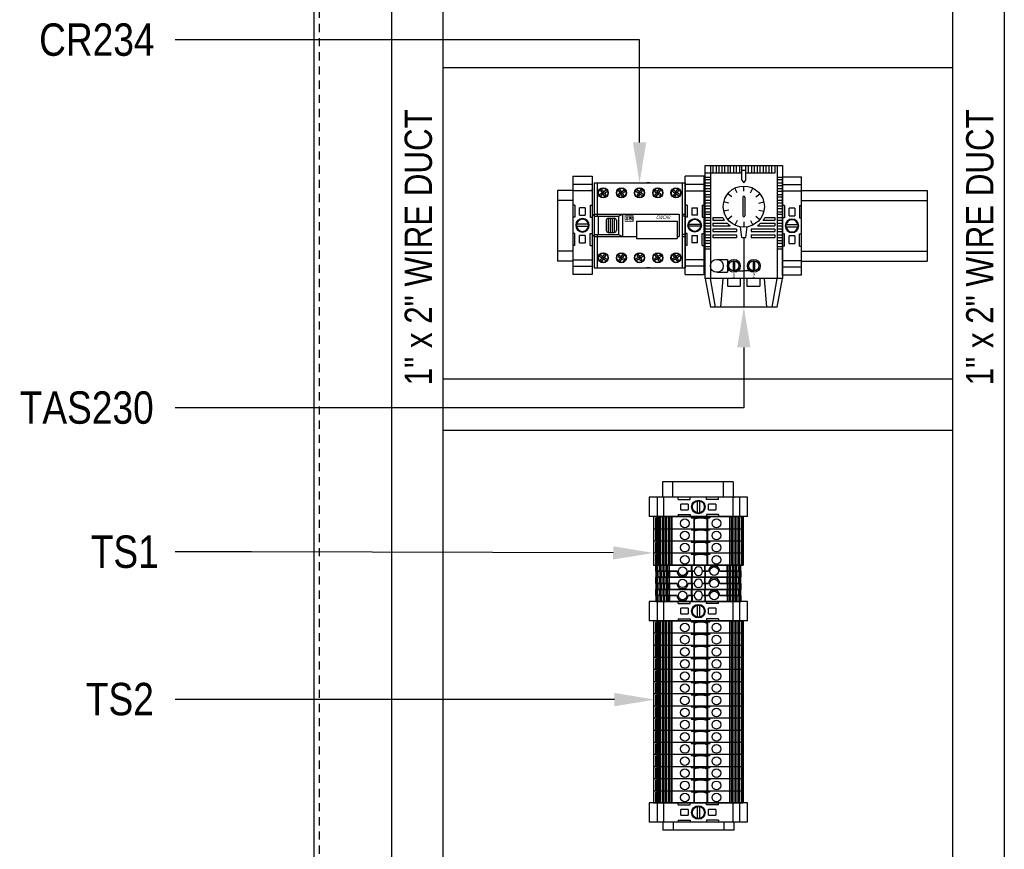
# Model space of a CAD drawing. Header units: inches. Extents: x 1399 to 7113, y 2289 to 6261.
# Tile 29 of 76: x 2919 to 3406, y 4352 to 4762. Entities that reach past the tile are written whole.
import ezdxf
from ezdxf import colors
from ezdxf.entities.mleader import LeaderData, LeaderLine
from ezdxf.enums import TextEntityAlignment as Align
from ezdxf.math import Vec2, Vec3

# ---------------------------------------------------------------- set-up
doc = ezdxf.new("R2010")
doc.units = ezdxf.units.IN
doc.header["$MEASUREMENT"] = 0
doc.linetypes.add('DOT', pattern=[0.25, 0, -0.25])
doc.linetypes.add('VERDECKT', pattern=[7, 4, -3])
for name, color, linetype in [('1', 7, 'Continuous'), ('27', 7, 'Continuous'), ('COTAS', 7, 'Continuous'), ('LV_PANEL MOUNT', 7, 'Continuous')]:
    doc.layers.add(name, color=color, linetype=linetype)
doc.styles.add('NUMERAÇÃO', font='technic_.ttf', dxfattribs={"oblique": 15, "height": 8})
doc.styles.get("Standard").update_dxf_attribs({"font": 'ARIALN.TTF'})

# ---------------------------------------------------------------- blocks, each defined once
blk = doc.blocks.new('SUBPANEL_FRONT')
blk.add_line((-358, -1880), (-358, -5))
at = {"linetype": 'VERDECKT'}
blk.add_line((-355.5, -1880), (-355.5, -10), dxfattribs=at)
blk = doc.blocks.new('TERMINAL BLOCK_PHOENIX ENS 35 N')
at = {"color": 7}
for p, q in [((0.374, 1.913), (0, 1.913)), ((0, 1.754), (0.374, 1.754)), ((0, 1.629), (0.374, 1.629)), ((0.039, 1.35), (0.039, 1.114)), ((0.335, 1.35), (0.335, 1.114)), ((0.132, 1.299), (0.132, 1.293)), ((0.132, 1.299), (0.242, 1.299)), ((0.132, 1.293), (0.132, 1.293)), ((0.132, 1.293), (0.132, 1.16)), ((0.132, 1.293), (0.132, 1.293)), ((0.132, 1.16), (0.132, 1.154)), ((0.132, 1.16), (0.132, 1.16)), ((0.242, 1.154), (0.132, 1.154)), ((0.242, 1.293), (0.242, 1.299)), ((0.242, 1.293), (0.242, 1.293)), ((0.242, 1.293), (0.242, 1.293)), ((0.242, 1.16), (0.242, 1.293)), ((0.242, 1.16), (0.242, 1.16)), ((0.242, 1.154), (0.242, 1.16)), ((0.039, 0.563), (0.039, 0.799)), ((0.335, 0.563), (0.335, 0.799)), ((0.132, 0.76), (0.132, 0.753)), ((0.132, 0.76), (0.242, 0.76)), ((0.132, 0.753), (0.132, 0.621)), ((0.132, 0.753), (0.132, 0.753)), ((0.132, 0.621), (0.132, 0.621)), ((0.132, 0.621), (0.132, 0.621)), ((0.132, 0.621), (0.132, 0.614)), ((0.242, 0.614), (0.132, 0.614)), ((0.242, 0.753), (0.242, 0.76)), ((0.242, 0.621), (0.242, 0.753)), ((0.242, 0.753), (0.242, 0.753)), ((0.242, 0.621), (0.242, 0.621)), ((0.242, 0.621), (0.242, 0.621)), ((0.242, 0.614), (0.242, 0.621)), ((0.374, 0.285), (0, 0.285)), ((0.374, 0.159), (0, 0.159)), ((0, 0), (0.374, 0))]:
    blk.add_line(p, q, dxfattribs=at)
at = {"layer": '1', "color": 7}
for p, q in [((0, 1.913), (0, 0)), ((0.374, 1.913), (0.374, 0)), ((0.039, 1.35), (0, 1.35)), ((0.335, 1.35), (0.374, 1.35)), ((0.039, 1.114), (0, 1.114)), ((0.071, 0.976), (0.303, 0.976)), ((0.335, 1.114), (0.374, 1.114)), ((0.039, 0.799), (0, 0.799)), ((0.303, 0.937), (0.071, 0.937)), ((0.335, 0.799), (0.374, 0.799)), ((0.039, 0.563), (0, 0.563)), ((0.335, 0.563), (0.374, 0.563))]:
    blk.add_line(p, q, dxfattribs=at)
for radius in [0.132, 0.118]:
    blk.add_circle((0.187, 0.957), radius, dxfattribs=at)
at = {"layer": '1', "color": 7, "linetype": 'DOT'}
blk.add_point((0, 1.655), dxfattribs=at)
blk = doc.blocks.new('A$C0CCA45AB')
at = {"layer": '27', "color": 15, "const_width": 1}
for points in [[(0, 0.5), (10.9, 0.5), (10.9, 5.8), (9.2, 5.8), (9.2, 2.2), (10.6, 2.2)], [(11.4, 7.5), (0.5, 7.5), (0.5, 2.2), (3.9, 2.2), (3.9, 6.3)], [(2.2, 2.2), (2.2, 6.3)], [(8, 2.2), (5.7, 2.2), (5.7, 5.8), (7.5, 5.8), (7.5, 3.9), (5.9, 3.9)]]:
    blk.add_lwpolyline(points, dxfattribs=at)
blk = doc.blocks.new('CWCAO')
for p, q in [((-1.77, 0.826), (-1.77, -0.826)), ((-1.77, 0.826), (-1.711, 0.826)), ((-1.711, 0.826), (-1.711, 0.177)), ((-1.711, 0.826), (-0.059, 0.826)), ((-1.426, 0.826), (-1.367, 0.826)), ((-1.082, 0.826), (-1.023, 0.826)), ((-0.688, 0.826), (-0.747, 0.826)), ((-0.403, 0.826), (-0.344, 0.826)), ((-0.059, 0.826), (-0.059, -0.826)), ((-0.059, 0.826), (0, 0.826)), ((0, 0.826), (0, -0.826)), ((-1.676, 0.595), (-1.616, 0.635)), ((-1.658, 0.568), (-1.597, 0.608)), ((-1.643, 0.676), (-1.616, 0.695)), ((-1.643, 0.676), (-1.616, 0.635)), ((-1.616, 0.695), (-1.589, 0.654)), ((-1.616, 0.635), (-1.593, 0.631)), ((-1.597, 0.608), (-1.593, 0.631)), ((-1.597, 0.608), (-1.57, 0.567)), ((-1.593, 0.631), (-1.589, 0.654)), ((-1.593, 0.631), (-1.57, 0.627)), ((-1.589, 0.654), (-1.528, 0.694)), ((-1.57, 0.627), (-1.51, 0.667)), ((-1.57, 0.627), (-1.543, 0.586)), ((-1.57, 0.567), (-1.543, 0.586)), ((-1.303, 0.608), (-1.262, 0.635)), ((-1.284, 0.581), (-1.303, 0.608)), ((-1.262, 0.635), (-1.302, 0.696)), ((-1.284, 0.581), (-1.243, 0.608)), ((-1.235, 0.654), (-1.275, 0.714)), ((-1.239, 0.631), (-1.262, 0.635)), ((-1.243, 0.608), (-1.239, 0.631)), ((-1.203, 0.548), (-1.243, 0.608)), ((-1.239, 0.631), (-1.235, 0.654)), ((-1.216, 0.627), (-1.239, 0.631)), ((-1.235, 0.654), (-1.194, 0.681)), ((-1.216, 0.627), (-1.175, 0.654)), ((-1.176, 0.566), (-1.216, 0.627)), ((-1.175, 0.654), (-1.194, 0.681)), ((-0.908, 0.627), (-0.968, 0.667)), ((-0.889, 0.654), (-0.95, 0.694)), ((-0.908, 0.627), (-0.935, 0.586)), ((-0.908, 0.567), (-0.935, 0.586)), ((-0.885, 0.631), (-0.908, 0.627)), ((-0.881, 0.608), (-0.908, 0.567)), ((-0.862, 0.695), (-0.889, 0.654)), ((-0.885, 0.631), (-0.889, 0.654)), ((-0.862, 0.635), (-0.885, 0.631)), ((-0.881, 0.608), (-0.885, 0.631)), ((-0.82, 0.568), (-0.881, 0.608)), ((-0.835, 0.676), (-0.862, 0.695)), ((-0.835, 0.676), (-0.862, 0.635)), ((-0.802, 0.595), (-0.862, 0.635)), ((-0.595, 0.654), (-0.576, 0.681)), ((-0.554, 0.627), (-0.595, 0.654)), ((-0.594, 0.566), (-0.554, 0.627)), ((-0.535, 0.654), (-0.576, 0.681)), ((-0.567, 0.548), (-0.527, 0.608)), ((-0.554, 0.627), (-0.531, 0.631)), ((-0.535, 0.654), (-0.495, 0.714)), ((-0.531, 0.631), (-0.535, 0.654)), ((-0.531, 0.631), (-0.508, 0.635)), ((-0.527, 0.608), (-0.531, 0.631)), ((-0.486, 0.581), (-0.527, 0.608)), ((-0.508, 0.635), (-0.468, 0.696)), ((-0.467, 0.608), (-0.508, 0.635)), ((-0.486, 0.581), (-0.467, 0.608)), ((-0.2, 0.627), (-0.26, 0.667)), ((-0.181, 0.654), (-0.242, 0.694)), ((-0.2, 0.627), (-0.227, 0.586)), ((-0.2, 0.567), (-0.227, 0.586)), ((-0.177, 0.631), (-0.2, 0.627)), ((-0.173, 0.608), (-0.2, 0.567)), ((-0.154, 0.695), (-0.181, 0.654)), ((-0.177, 0.631), (-0.181, 0.654)), ((-0.154, 0.635), (-0.177, 0.631)), ((-0.173, 0.608), (-0.177, 0.631)), ((-0.112, 0.568), (-0.173, 0.608)), ((-0.127, 0.676), (-0.154, 0.695)), ((-0.127, 0.676), (-0.154, 0.635)), ((-0.094, 0.595), (-0.154, 0.635)), ((-1.809, 0.177), (-1.77, 0.216)), ((-1.77, 0.216), (-0.118, 0.216)), ((-1.298, 0.177), (-1.219, 0.216)), ((-1.219, 0.216), (-1.219, -0.216)), ((-0.118, 0.216), (-0.118, -0.216)), ((-0.059, 0.216), (0, 0.216)), ((-1.809, 0.177), (-1.809, -0.177)), ((-1.77, 0.177), (-1.298, 0.177)), ((-1.691, 0.177), (-1.691, -0.177)), ((-1.534, 0.098), (-1.534, -0.098)), ((-1.495, 0.138), (-1.377, 0.138)), ((-1.495, 0.138), (-1.495, -0.138)), ((-1.455, 0.138), (-1.455, -0.138)), ((-1.416, 0.138), (-1.416, -0.138)), ((-1.377, 0.138), (-1.377, -0.138)), ((-1.337, 0.098), (-1.337, -0.098)), ((-1.298, 0.177), (-1.298, -0.177)), ((-0.944, 0.079), (-0.157, 0.079)), ((-0.944, 0.079), (-0.944, -0.256)), ((-0.157, 0.079), (-0.157, -0.256)), ((0, 0.177), (-0.059, 0.177)), ((-1.809, -0.177), (-1.77, -0.216)), ((-1.77, -0.177), (-1.298, -0.177)), ((-1.711, -0.177), (-1.711, -0.826)), ((-1.495, -0.138), (-1.377, -0.138)), ((-1.298, -0.177), (-1.219, -0.216)), ((0, -0.177), (-0.059, -0.177)), ((-1.77, -0.216), (-0.944, -0.216)), ((-0.944, -0.256), (-0.157, -0.256)), ((-0.157, -0.216), (-0.118, -0.216)), ((-0.059, -0.216), (0, -0.216)), ((-1.658, -0.568), (-1.597, -0.608)), ((-1.597, -0.608), (-1.57, -0.567)), ((-1.57, -0.567), (-1.543, -0.586)), ((-1.203, -0.548), (-1.243, -0.608)), ((-1.176, -0.566), (-1.216, -0.627)), ((-0.908, -0.567), (-0.935, -0.586)), ((-0.881, -0.608), (-0.908, -0.567)), ((-0.82, -0.568), (-0.881, -0.608)), ((-0.594, -0.566), (-0.554, -0.627)), ((-0.567, -0.548), (-0.527, -0.608)), ((-0.2, -0.567), (-0.227, -0.586)), ((-0.173, -0.608), (-0.2, -0.567)), ((-0.112, -0.568), (-0.173, -0.608)), ((-1.676, -0.595), (-1.616, -0.635)), ((-1.643, -0.676), (-1.616, -0.635)), ((-1.643, -0.676), (-1.616, -0.695)), ((-1.616, -0.635), (-1.593, -0.631)), ((-1.616, -0.695), (-1.589, -0.654)), ((-1.597, -0.608), (-1.593, -0.631)), ((-1.593, -0.631), (-1.57, -0.627)), ((-1.593, -0.631), (-1.589, -0.654)), ((-1.589, -0.654), (-1.528, -0.694)), ((-1.57, -0.627), (-1.543, -0.586)), ((-1.57, -0.627), (-1.51, -0.667)), ((-1.284, -0.581), (-1.303, -0.608)), ((-1.303, -0.608), (-1.262, -0.635)), ((-1.262, -0.635), (-1.302, -0.696)), ((-1.284, -0.581), (-1.243, -0.608)), ((-1.235, -0.654), (-1.275, -0.714)), ((-1.239, -0.631), (-1.262, -0.635)), ((-1.243, -0.608), (-1.239, -0.631)), ((-1.216, -0.627), (-1.239, -0.631)), ((-1.239, -0.631), (-1.235, -0.654)), ((-1.235, -0.654), (-1.194, -0.681)), ((-1.216, -0.627), (-1.175, -0.654)), ((-1.175, -0.654), (-1.194, -0.681)), ((-0.908, -0.627), (-0.968, -0.667)), ((-0.889, -0.654), (-0.95, -0.694)), ((-0.908, -0.627), (-0.935, -0.586)), ((-0.885, -0.631), (-0.908, -0.627)), ((-0.885, -0.631), (-0.889, -0.654)), ((-0.862, -0.695), (-0.889, -0.654)), ((-0.881, -0.608), (-0.885, -0.631)), ((-0.862, -0.635), (-0.885, -0.631)), ((-0.802, -0.595), (-0.862, -0.635)), ((-0.835, -0.676), (-0.862, -0.635)), ((-0.835, -0.676), (-0.862, -0.695)), ((-0.554, -0.627), (-0.595, -0.654)), ((-0.595, -0.654), (-0.576, -0.681)), ((-0.535, -0.654), (-0.576, -0.681)), ((-0.554, -0.627), (-0.531, -0.631)), ((-0.531, -0.631), (-0.535, -0.654)), ((-0.535, -0.654), (-0.495, -0.714)), ((-0.527, -0.608), (-0.531, -0.631)), ((-0.531, -0.631), (-0.508, -0.635)), ((-0.486, -0.581), (-0.527, -0.608)), ((-0.467, -0.608), (-0.508, -0.635)), ((-0.508, -0.635), (-0.468, -0.696)), ((-0.486, -0.581), (-0.467, -0.608)), ((-0.2, -0.627), (-0.26, -0.667)), ((-0.181, -0.654), (-0.242, -0.694)), ((-0.2, -0.627), (-0.227, -0.586)), ((-0.177, -0.631), (-0.2, -0.627)), ((-0.177, -0.631), (-0.181, -0.654)), ((-0.154, -0.695), (-0.181, -0.654)), ((-0.173, -0.608), (-0.177, -0.631)), ((-0.154, -0.635), (-0.177, -0.631)), ((-0.094, -0.595), (-0.154, -0.635)), ((-0.127, -0.676), (-0.154, -0.635)), ((-0.127, -0.676), (-0.154, -0.695)), ((-1.77, -0.826), (-1.711, -0.826)), ((-1.711, -0.826), (-0.059, -0.826)), ((-1.426, -0.826), (-1.367, -0.826)), ((-1.082, -0.826), (-1.023, -0.826)), ((-0.688, -0.826), (-0.747, -0.826)), ((-0.403, -0.826), (-0.344, -0.826)), ((-0.059, -0.826), (0, -0.826))]:
    blk.add_line(p, q)
for centre, radius in [((-1.593, 0.631), 0.0983), ((-1.593, 0.631), 0.0901), ((-1.239, 0.631), 0.0983), ((-1.239, 0.631), 0.0901), ((-0.885, 0.631), 0.0983), ((-0.885, 0.631), 0.0901), ((-0.531, 0.631), 0.0983), ((-0.531, 0.631), 0.0901), ((-0.177, 0.631), 0.0983), ((-0.177, 0.631), 0.0901), ((-1.593, -0.631), 0.0983), ((-1.593, -0.631), 0.0901), ((-1.239, -0.631), 0.0983), ((-1.239, -0.631), 0.0901), ((-0.885, -0.631), 0.0983), ((-0.885, -0.631), 0.0901), ((-0.531, -0.631), 0.0983), ((-0.531, -0.631), 0.0901), ((-0.177, -0.631), 0.0983), ((-0.177, -0.631), 0.0901)]:
    blk.add_circle(centre, radius)
for centre, start, end in [((-1.495, 0.098), 90, 180), ((-1.377, 0.098), 0, 90), ((-1.495, -0.098), 180, 270), ((-1.377, -0.098), 270, 0)]:
    blk.add_arc(centre, 0.0393, start, end)
at = {"layer": 'COTAS', "xscale": 0.01521646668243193, "yscale": 0.01521646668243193, "zscale": 0.01521646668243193}
blk.add_blockref('A$C0CCA45AB', (-1.176, 0.07), dxfattribs=at)
at = {"style": 'NUMERAÇÃO', "oblique": 10, "width": 0.7}
blk.add_text('CWCA0', height=0.0739, dxfattribs=at).set_placement((-0.561, 0.121))
blk = doc.blocks.new('Thermostat')
at = {"color": 3}
for p, q in [((0, 1.062), (1.5, 1.062)), ((0, -1.062), (0, 1.062)), ((0.1, 1.062), (0.1, 0.916)), ((0.15, 1.062), (0.15, 0.916)), ((0.212, 1.062), (0.212, 0.916)), ((0.262, 1.062), (0.262, 0.916)), ((0.325, 1.062), (0.325, 0.916)), ((0.375, 1.062), (0.375, 0.916)), ((0.437, 1.062), (0.437, 0.916)), ((0.487, 1.062), (0.487, 0.916)), ((0.55, 1.062), (0.55, 0.916)), ((0.6, 1.062), (0.6, 0.916)), ((0.663, 1.062), (0.663, 0.916)), ((0.712, 0.976), (0.787, 0.976)), ((0.712, 0.782), (0.712, 1.062)), ((0.787, 0.782), (0.787, 1.062)), ((0.837, 1.062), (0.837, 0.916)), ((0.9, 1.062), (0.9, 0.916)), ((0.95, 1.062), (0.95, 0.916)), ((1.012, 1.062), (1.012, 0.916)), ((1.062, 1.062), (1.062, 0.916)), ((1.125, 1.062), (1.125, 0.916)), ((1.175, 1.062), (1.175, 0.916)), ((1.237, 1.062), (1.237, 0.916)), ((1.287, 1.062), (1.287, 0.916)), ((1.35, 1.062), (1.35, 0.916)), ((1.4, 1.062), (1.4, -1.134)), ((1.4, 1.062), (1.4, 0.916)), ((1.5, 1.062), (1.5, -1.062)), ((0.1, 0.916), (0, 0.916)), ((0, 0.841), (0.1, 0.841)), ((0, 0.791), (0.1, 0.791)), ((0.712, 0.916), (0.1, 0.916)), ((0.1, 0.916), (0.1, -1.134)), ((1.35, 0.916), (0.787, 0.916)), ((1.4, 0.841), (1.5, 0.841)), ((1.4, 0.791), (1.5, 0.791)), ((0, 0.728), (0.1, 0.728)), ((0, 0.678), (0.1, 0.678)), ((0, 0.617), (0.1, 0.617)), ((0.62, 0.536), (0.576, 0.626)), ((0.88, 0.536), (0.924, 0.626)), ((1.4, 0.728), (1.5, 0.728)), ((1.4, 0.678), (1.5, 0.678)), ((1.4, 0.616), (1.5, 0.616)), ((0, 0.566), (0.1, 0.566)), ((0, 0.503), (0.1, 0.503)), ((0, 0.453), (0.1, 0.453)), ((0, 0.391), (0.1, 0.391)), ((0.731, 0.447), (0.731, 0.085)), ((0.769, 0.447), (0.769, 0.085)), ((1.4, 0.566), (1.5, 0.566)), ((1.4, 0.503), (1.5, 0.503)), ((1.4, 0.453), (1.5, 0.453)), ((1.4, 0.391), (1.5, 0.391)), ((0, 0.341), (0.1, 0.341)), ((0, 0.278), (0.1, 0.278)), ((0, 0.228), (0.1, 0.228)), ((0.458, 0.333), (0.36, 0.355)), ((1.042, 0.333), (1.14, 0.355)), ((1.4, 0.341), (1.5, 0.341)), ((1.4, 0.278), (1.5, 0.278)), ((1.4, 0.228), (1.5, 0.228)), ((0, 0.166), (0.1, 0.166)), ((0, 0.116), (0.1, 0.116)), ((0, 0.053), (0.1, 0.053)), ((0, 0.003), (0.1, 0.003)), ((0.15, 0.053), (0.15, 0.003)), ((0.15, 0.053), (0.342, 0.053)), ((0.15, 0.053), (0.342, 0.053)), ((0.15, 0.003), (0.373, 0.003)), ((0.515, 0.079), (0.437, 0.016)), ((0.985, 0.079), (1.063, 0.016)), ((1.127, 0.003), (1.35, 0.003)), ((1.158, 0.053), (1.35, 0.053)), ((1.35, 0.053), (1.35, 0.003)), ((1.4, 0.166), (1.5, 0.166)), ((1.4, 0.116), (1.5, 0.116)), ((1.4, 0.053), (1.5, 0.053)), ((1.4, 0.003), (1.5, 0.003)), ((0, -0.059), (0.1, -0.059)), ((0, -0.109), (0.1, -0.109)), ((0.1, -0.172), (0, -0.172)), ((0.15, -0.059), (0.15, -0.109)), ((0.15, -0.059), (0.425, -0.059)), ((0.15, -0.109), (0.484, -0.109)), ((0.609, -0.172), (0.15, -0.172)), ((0.15, -0.172), (0.15, -0.222)), ((0.609, -0.172), (0.609, -0.222)), ((0.712, -0.333), (0.686, -0.129)), ((0.75, -0.034), (0.75, -0.134)), ((0.787, -0.333), (0.814, -0.129)), ((1.35, -0.172), (0.891, -0.172)), ((0.891, -0.172), (0.891, -0.222)), ((1.016, -0.109), (1.35, -0.109)), ((1.075, -0.059), (1.35, -0.059)), ((1.35, -0.059), (1.35, -0.109)), ((1.35, -0.172), (1.35, -0.222)), ((1.4, -0.059), (1.5, -0.059)), ((1.4, -0.109), (1.5, -0.109)), ((1.5, -0.172), (1.4, -0.172)), ((0, -0.222), (0.1, -0.222)), ((0, -0.284), (0.1, -0.284)), ((0, -0.334), (0.1, -0.334)), ((0.15, -0.222), (0.609, -0.222)), ((0.15, -0.284), (0.609, -0.284)), ((0.15, -0.284), (0.15, -0.334)), ((0.15, -0.334), (0.609, -0.334)), ((0.609, -0.284), (0.609, -0.334)), ((0.712, -0.333), (0.787, -0.333)), ((0.75, -0.334), (0.75, -1.688)), ((0.891, -0.222), (1.35, -0.222)), ((0.891, -0.284), (1.35, -0.284)), ((0.891, -0.284), (0.891, -0.334)), ((0.891, -0.334), (1.35, -0.334)), ((1.35, -0.284), (1.35, -0.334)), ((1.4, -0.222), (1.5, -0.222)), ((1.4, -0.284), (1.5, -0.284)), ((1.4, -0.334), (1.5, -0.334)), ((0, -0.397), (0.1, -0.397)), ((0, -0.447), (0.1, -0.447)), ((0, -0.509), (0.1, -0.509)), ((0, -0.559), (0.1, -0.559)), ((1.4, -0.397), (1.5, -0.397)), ((1.4, -0.447), (1.5, -0.447)), ((1.4, -0.509), (1.5, -0.509)), ((1.4, -0.559), (1.5, -0.559)), ((0.225, -0.762), (0.431, -0.762)), ((0.431, -0.762), (0.431, -1.012)), ((0.543, -0.788), (0.543, -0.986)), ((0.568, -0.788), (0.568, -0.986)), ((0.931, -0.788), (0.931, -0.986)), ((0.956, -0.788), (0.956, -0.986)), ((0, -1.134), (0, -1.062)), ((1.5, -1.134), (0, -1.134)), ((0, -1.134), (0.1, -1.688)), ((0.2, -1.688), (0.1, -1.134)), ((0.225, -1.012), (0.431, -1.012)), ((0.3, -1.688), (0.35, -1.134)), ((0.431, -1.134), (0.431, -1.281)), ((0.556, -0.987), (0.75, -0.987)), ((0.681, -1.134), (0.681, -1.281)), ((0.944, -0.987), (0.75, -0.987)), ((0.811, -1.134), (0.811, -1.281)), ((1.061, -1.134), (1.061, -1.281)), ((1.2, -1.688), (1.15, -1.134)), ((1.3, -1.688), (1.4, -1.134)), ((1.4, -1.688), (1.5, -1.134)), ((1.5, -1.062), (1.5, -1.134)), ((0.431, -1.281), (0.681, -1.281)), ((0.811, -1.281), (1.061, -1.281)), ((1.4, -1.688), (0.1, -1.688))]:
    blk.add_line(p, q, dxfattribs=at)
at = {"color": 3, "lineweight": 30}
for p, q in [((0.75, 0.566), (0.75, 0.666)), ((0.515, 0.453), (0.437, 0.515)), ((0.985, 0.453), (1.063, 0.515)), ((0.458, 0.199), (0.36, 0.177)), ((1.042, 0.199), (1.14, 0.177)), ((0.62, -0.004), (0.576, -0.095)), ((0.88, -0.004), (0.924, -0.095))]:
    blk.add_line(p, q, dxfattribs=at)
at = {"color": 3}
blk.add_lwpolyline([(0.712, 0.782), (0.75, 0.726), (0.787, 0.782)], dxfattribs=at)
for centre, radius in [((0.75, 0.266), 0.4), ((0.225, -0.887), 0.125), ((0.556, -0.887), 0.125), ((0.944, -0.887), 0.125)]:
    blk.add_circle(centre, radius, dxfattribs=at)
at = {"color": 3, "lineweight": 30}
for centre in [(0.556, -0.887), (0.944, -0.887)]:
    blk.add_circle(centre, 0.1, dxfattribs=at)
at = {"color": 3}
for centre, radius, start, end in [((0.75, 0.447), 0.0187, 0, 180), ((0.75, 0.266), 0.46, 207.5268, 214.8135), ((0.75, 0.085), 0.0187, 180, 0), ((0.75, 0.266), 0.46, 325.1865, 332.4732), ((0.75, 0.266), 0.46, 224.9781, 234.6449), ((0.75, 0.266), 0.46, 305.3551, 315.0219)]:
    blk.add_arc(centre, radius, start, end, dxfattribs=at)
at = {"color": 3, "char_height": 0.075, "width": 1.58117, "attachment_point": 5}
for s, insert in [('{\\fSwis721 LtEx BT|b0|i0|c0|p34;1}', (0.556, -1.073)), ('{\\fSwis721 LtEx BT|b0|i0|c0|p34;2}', (0.944, -1.073))]:
    blk.add_mtext(s, dxfattribs=dict(at, insert=insert))
blk = doc.blocks.new('BTWP2.5-4T')
for p, q in [((-19.88, 5.06), (-19.92, 5.06)), ((-19.92, 2.06), (-19.92, 5.06)), ((-19.78, 5.06), (-19.88, 5.06)), ((-19.88, 2.06), (-19.88, 5.06)), ((-19.64, 5.06), (-19.78, 5.06)), ((-19.78, 2.06), (-19.78, 5.06)), ((-19.3, 5.06), (-19.64, 5.06)), ((-19.64, 2.06), (-19.64, 5.06)), ((-19.16, 5.06), (-19.3, 5.06)), ((-19.3, 2.06), (-19.3, 5.06)), ((-18.88, 5.06), (-19.16, 5.06)), ((-19.16, 2.06), (-19.16, 5.06)), ((-17.93, 5.06), (-18.88, 5.06)), ((-18.88, 2.06), (-18.88, 5.06)), ((-17.33, 5.06), (-17.93, 5.06)), ((-17.93, 2.06), (-17.93, 5.06)), ((-17.33, 2.06), (-17.33, 5.06)), ((-16.38, 5.06), (-17.33, 5.06)), ((-15.78, 5.06), (-16.38, 5.06)), ((-16.38, 2.06), (-16.38, 5.06)), ((-14.83, 5.06), (-15.78, 5.06)), ((-15.78, 2.06), (-15.78, 5.06)), ((-14.23, 5.06), (-14.83, 5.06)), ((-14.83, 2.06), (-14.83, 5.06)), ((-13.44, 5.06), (-14.23, 5.06)), ((-14.23, 2.06), (-14.23, 5.06)), ((-13.43, 5.06), (-13.44, 5.06)), ((-13.44, 5.06), (-13.44, 2.06)), ((-13.38, 5.06), (-13.43, 5.06)), ((-13.43, 2.06), (-13.43, 5.06)), ((-13.12, 5.06), (-13.38, 5.06)), ((-13.38, 2.06), (-13.38, 5.06)), ((-2.32, 5.06), (-13.12, 5.06)), ((-13.12, 2.06), (-13.12, 5.06)), ((-2.07, 5.06), (-2.32, 5.06)), ((-2.32, 2.06), (-2.32, 5.06)), ((-2.07, 2.06), (-2.07, 5.06)), ((4.23, 5.06), (-2.07, 5.06)), ((4.48, 5.06), (4.23, 5.06)), ((4.23, 2.06), (4.23, 5.06)), ((4.48, 2.06), (4.48, 5.06)), ((15.27, 5.06), (4.48, 5.06)), ((15.53, 5.06), (15.27, 5.06)), ((15.27, 2.06), (15.27, 5.06)), ((15.58, 5.06), (15.53, 5.06)), ((15.53, 2.06), (15.53, 5.06)), ((15.6, 5.06), (15.58, 5.06)), ((15.58, 2.06), (15.58, 5.06)), ((16.39, 5.06), (15.6, 5.06)), ((15.6, 2.06), (15.6, 5.06)), ((16.99, 5.06), (16.39, 5.06)), ((16.39, 2.06), (16.39, 5.06)), ((17.94, 5.06), (16.99, 5.06)), ((16.99, 2.06), (16.99, 5.06)), ((18.54, 5.06), (17.94, 5.06)), ((17.94, 2.06), (17.94, 5.06)), ((19.49, 5.06), (18.54, 5.06)), ((18.54, 2.06), (18.54, 5.06)), ((19.49, 2.06), (19.49, 5.06)), ((20.09, 5.06), (19.49, 5.06)), ((21.04, 5.06), (20.09, 5.06)), ((20.09, 2.06), (20.09, 5.06)), ((21.31, 5.06), (21.04, 5.06)), ((21.04, 2.06), (21.04, 5.06)), ((21.45, 5.06), (21.31, 5.06)), ((21.31, 2.06), (21.31, 5.06)), ((21.8, 5.06), (21.45, 5.06)), ((21.45, 2.06), (21.45, 5.06)), ((21.93, 5.06), (21.8, 5.06)), ((21.8, 2.06), (21.8, 5.06)), ((22.04, 5.06), (21.93, 5.06)), ((21.93, 2.06), (21.93, 5.06)), ((22.08, 5.06), (22.04, 5.06)), ((22.04, 2.06), (22.04, 5.06)), ((22.08, 2.06), (22.08, 5.06)), ((-19.88, 2.06), (-19.92, 2.06)), ((-19.92, 2.06), (-19.88, 2.06)), ((-19.92, 2.06), (-19.92, -0.94)), ((-19.78, 2.06), (-19.88, 2.06)), ((-19.88, 2.06), (-19.78, 2.06)), ((-19.88, 2.06), (-19.88, -0.94)), ((-19.64, 2.06), (-19.78, 2.06)), ((-19.78, 2.06), (-19.64, 2.06)), ((-19.78, 2.06), (-19.78, -0.94)), ((-19.3, 2.06), (-19.64, 2.06)), ((-19.64, 2.06), (-19.3, 2.06)), ((-19.64, 2.06), (-19.64, -0.94)), ((-19.16, 2.06), (-19.3, 2.06)), ((-19.3, 2.06), (-19.16, 2.06)), ((-19.3, 2.06), (-19.3, -0.94)), ((-18.88, 2.06), (-19.16, 2.06)), ((-19.16, 2.06), (-18.88, 2.06)), ((-19.16, 2.06), (-19.16, -0.94)), ((-17.93, 2.06), (-18.88, 2.06)), ((-18.88, 2.06), (-17.93, 2.06)), ((-18.88, 2.06), (-18.88, -0.94)), ((-17.33, 2.06), (-17.93, 2.06)), ((-17.93, 2.06), (-17.33, 2.06)), ((-17.93, 2.06), (-17.93, -0.94)), ((-17.33, 2.06), (-17.33, -0.94)), ((-16.38, 2.06), (-17.33, 2.06)), ((-17.33, 2.06), (-16.38, 2.06)), ((-15.78, 2.06), (-16.38, 2.06)), ((-16.38, 2.06), (-15.78, 2.06)), ((-16.38, 2.06), (-16.38, -0.94)), ((-14.83, 2.06), (-15.78, 2.06)), ((-15.78, 2.06), (-14.83, 2.06)), ((-15.78, 2.06), (-15.78, -0.94)), ((-14.23, 2.06), (-14.83, 2.06)), ((-14.83, 2.06), (-14.23, 2.06)), ((-14.83, 2.06), (-14.83, -0.94)), ((-13.44, 2.06), (-14.23, 2.06)), ((-14.23, 2.06), (-13.44, 2.06)), ((-14.23, 2.06), (-14.23, -0.94)), ((-13.43, 2.06), (-13.44, 2.06)), ((-13.44, 2.06), (-13.43, 2.06)), ((-13.44, 2.06), (-13.44, -0.94)), ((-13.38, 2.06), (-13.43, 2.06)), ((-13.43, 2.06), (-13.38, 2.06)), ((-13.43, 2.06), (-13.43, -0.94)), ((-13.12, 2.06), (-13.38, 2.06)), ((-13.38, 2.06), (-13.12, 2.06)), ((-13.38, 2.06), (-13.38, -0.94)), ((-13.12, 2.06), (-13.12, -0.94)), ((-9.47, 2.06), (-13.12, 2.06)), ((-13.12, 2.06), (-9.47, 2.06)), ((-2.32, 2.06), (-3.97, 2.06)), ((-3.97, 2.06), (-2.32, 2.06)), ((-2.07, 2.06), (-2.32, 2.06)), ((-2.32, 2.06), (-2.07, 2.06)), ((-2.32, 2.06), (-2.32, -0.94)), ((-1.02, 2.06), (-2.07, 2.06)), ((-2.07, 2.06), (-1.02, 2.06)), ((-2.07, 2.06), (-2.07, -0.94)), ((4.23, 2.06), (3.18, 2.06)), ((3.18, 2.06), (4.23, 2.06)), ((4.48, 2.06), (4.23, 2.06)), ((4.23, 2.06), (4.48, 2.06)), ((4.23, 2.06), (4.23, -0.94)), ((6.13, 2.06), (4.48, 2.06)), ((4.48, 2.06), (6.13, 2.06)), ((4.48, 2.06), (4.48, -0.94)), ((10.02, 4.56), (7.73, 4.56)), ((10.02, 4.56), (7.73, 4.56)), ((15.27, 2.06), (11.63, 2.06)), ((11.63, 2.06), (15.27, 2.06)), ((15.53, 2.06), (15.27, 2.06)), ((15.27, 2.06), (15.53, 2.06)), ((15.27, 2.06), (15.27, -0.94)), ((15.58, 2.06), (15.53, 2.06)), ((15.53, 2.06), (15.58, 2.06)), ((15.53, 2.06), (15.53, -0.94)), ((15.6, 2.06), (15.58, 2.06)), ((15.58, 2.06), (15.6, 2.06)), ((15.58, 2.06), (15.58, -0.94)), ((16.39, 2.06), (15.6, 2.06)), ((15.6, 2.06), (16.39, 2.06)), ((15.6, -0.94), (15.6, 2.06)), ((16.99, 2.06), (16.39, 2.06)), ((16.39, 2.06), (16.99, 2.06)), ((16.39, 2.06), (16.39, -0.94)), ((17.94, 2.06), (16.99, 2.06)), ((16.99, 2.06), (17.94, 2.06)), ((16.99, 2.06), (16.99, -0.94)), ((18.54, 2.06), (17.94, 2.06)), ((17.94, 2.06), (18.54, 2.06)), ((17.94, 2.06), (17.94, -0.94)), ((19.49, 2.06), (18.54, 2.06)), ((18.54, 2.06), (19.49, 2.06)), ((18.54, 2.06), (18.54, -0.94)), ((19.49, 2.06), (19.49, -0.94)), ((20.09, 2.06), (19.49, 2.06)), ((19.49, 2.06), (20.09, 2.06)), ((21.04, 2.06), (20.09, 2.06)), ((20.09, 2.06), (21.04, 2.06)), ((20.09, 2.06), (20.09, -0.94)), ((21.31, 2.06), (21.04, 2.06)), ((21.04, 2.06), (21.31, 2.06)), ((21.04, 2.06), (21.04, -0.94)), ((21.45, 2.06), (21.31, 2.06)), ((21.31, 2.06), (21.45, 2.06)), ((21.31, 2.06), (21.31, -0.94)), ((21.8, 2.06), (21.45, 2.06)), ((21.45, 2.06), (21.8, 2.06)), ((21.45, 2.06), (21.45, -0.94)), ((21.93, 2.06), (21.8, 2.06)), ((21.8, 2.06), (21.93, 2.06)), ((21.8, 2.06), (21.8, -0.94)), ((22.04, 2.06), (21.93, 2.06)), ((21.93, 2.06), (22.04, 2.06)), ((21.93, 2.06), (21.93, -0.94)), ((22.08, 2.06), (22.04, 2.06)), ((22.04, 2.06), (22.08, 2.06)), ((22.04, 2.06), (22.04, -0.94)), ((22.08, 2.06), (22.08, -0.94)), ((-19.92, -0.94), (-19.88, -0.94)), ((-19.88, -0.94), (-19.78, -0.94)), ((-19.78, -0.94), (-19.64, -0.94)), ((-19.64, -0.94), (-19.3, -0.94)), ((-19.3, -0.94), (-19.16, -0.94)), ((-19.16, -0.94), (-18.88, -0.94)), ((-18.88, -0.94), (-17.93, -0.94)), ((-17.93, -0.94), (-17.33, -0.94)), ((-17.33, -0.94), (-16.38, -0.94)), ((-16.38, -0.94), (-15.78, -0.94)), ((-15.78, -0.94), (-14.83, -0.94)), ((-14.83, -0.94), (-14.23, -0.94)), ((-14.23, -0.94), (-13.44, -0.94)), ((-13.44, -0.94), (-13.43, -0.94)), ((-13.43, -0.94), (-13.38, -0.94)), ((-13.38, -0.94), (-13.12, -0.94)), ((-13.12, -0.94), (-2.32, -0.94)), ((-7.87, -0.44), (-5.58, -0.44)), ((-7.87, -0.44), (-5.58, -0.44)), ((-2.32, -0.94), (-2.07, -0.94)), ((-2.07, -0.94), (4.23, -0.94)), ((4.23, -0.94), (4.48, -0.94)), ((4.48, -0.94), (15.27, -0.94)), ((15.27, -0.94), (15.53, -0.94)), ((15.53, -0.94), (15.58, -0.94)), ((15.58, -0.94), (15.6, -0.94)), ((15.6, -0.94), (16.39, -0.94)), ((16.39, -0.94), (16.99, -0.94)), ((16.99, -0.94), (17.94, -0.94)), ((17.94, -0.94), (18.54, -0.94)), ((18.54, -0.94), (19.49, -0.94)), ((19.49, -0.94), (20.09, -0.94)), ((20.09, -0.94), (21.04, -0.94)), ((21.04, -0.94), (21.31, -0.94)), ((21.31, -0.94), (21.45, -0.94)), ((21.45, -0.94), (21.8, -0.94)), ((21.8, -0.94), (21.93, -0.94)), ((21.93, -0.94), (22.04, -0.94)), ((22.04, -0.94), (22.08, -0.94))]:
    blk.add_line(p, q)
for centre in [(-6.72, 2.06), (8.88, 2.06)]:
    blk.add_circle(centre, 2.1)
for centre, radius, start, end in [((-6.72, 2.06), 2.75, 180, 245.38), ((-6.72, 2.06), 2.75, 180, 245.38), ((-6.72, 2.06), 2.75, 294.62, 0), ((-6.72, 2.06), 2.75, 294.62, 0), ((1.08, 2.06), 2.1, 0, 180), ((1.08, 2.06), 2.1, 180, 0), ((8.88, 2.06), 2.75, 114.62, 180), ((8.88, 2.06), 2.75, 114.62, 180), ((8.88, 2.06), 2.75, 0, 65.38), ((8.88, 2.06), 2.75, 0, 65.38)]:
    blk.add_arc(centre, radius, start, end)
blk = doc.blocks.new('BTWP4')
for p, q in [((-12.19, 6), (32.01, 6)), ((-12.19, 6), (-12.19, 0)), ((-11.29, 5.2), (-11.29, 0)), ((-11.29, 5.2), (-10.69, 5.2)), ((-10.86, 4.9), (-10.86, 0.2)), ((-10.69, 6), (-10.69, 0)), ((-9.99, 6), (-9.99, 0)), ((-9.78, 6), (-9.78, 0)), ((-9.36, 6), (-9.36, 0)), ((-8.95, 6), (-8.95, 0)), ((-8, 6), (-8, 0)), ((-7.4, 6), (-7.4, 0)), ((-6.45, 6), (-6.45, 0)), ((-5.85, 6), (-5.85, 0)), ((-4.9, 6), (-4.9, 0)), ((-4.3, 6), (-4.3, 0)), ((-3.51, 6), (-3.51, 0)), ((-3.28, 5.7), (-3.28, 0.3)), ((6.41, 6), (6.41, 5.4)), ((6.41, 5.4), (15.61, 5.4)), ((7.61, 5.4), (7.61, 0)), ((7.86, 5.4), (7.86, 0)), ((14.16, 5.4), (14.16, 0)), ((14.41, 5.4), (14.41, 0)), ((15.61, 6), (15.61, 5.4)), ((25.3, 5.7), (25.3, 0.3)), ((25.53, 6), (25.53, 0)), ((26.33, 6), (26.33, 0)), ((26.93, 6), (26.93, 0)), ((27.88, 6), (27.88, 0)), ((28.48, 6), (28.48, 0)), ((29.43, 6), (29.43, 0)), ((30.03, 6), (30.03, 0)), ((30.98, 6), (30.98, 0)), ((31.39, 6), (31.39, 0)), ((31.81, 6), (31.81, 0)), ((32.01, 6), (32.01, 0)), ((-12.19, 0), (32.01, 0))]:
    blk.add_line(p, q)
for centre in [(3.21, 2.65), (18.81, 2.65)]:
    blk.add_circle(centre, 2.15)
blk.add_arc((11.01, -4.05), 9.3, 70.1916, 109.8084)

msp = doc.modelspace()

# ---------------------------------------------------------------- linework, layer by layer
at = {"layer": 'LV_PANEL MOUNT'}
for p, q in [((3185.11, 4677.291), (3185.11, 4642.291)), ((3192.695, 4677.291), (3185.11, 4677.291)), ((3257.652, 4642.553), (3257.652, 4677.553)), ((3305.719, 4677.291), (3367.762, 4677.291)), ((3367.762, 4677.291), (3367.762, 4642.291)), ((3192.695, 4672.291), (3185.11, 4672.291)), ((3305.719, 4672.291), (3367.762, 4672.291)), ((3192.695, 4647.291), (3185.11, 4647.291)), ((3305.719, 4647.291), (3367.762, 4647.291)), ((3192.695, 4642.291), (3185.11, 4642.291)), ((3305.719, 4642.291), (3367.762, 4642.291)), ((3236.956, 4533.341), (3236.956, 4525.888)), ((3271.956, 4533.341), (3236.956, 4533.341)), ((3241.956, 4533.341), (3241.956, 4525.888)), ((3266.956, 4533.341), (3266.956, 4525.888)), ((3271.956, 4533.341), (3271.956, 4525.888)), ((3237.218, 4365.153), (3237.218, 4361.174)), ((3272.218, 4365.153), (3237.218, 4365.153)), ((3242.218, 4365.164), (3242.218, 4361.174)), ((3267.218, 4365.153), (3267.218, 4361.174)), ((3272.218, 4365.153), (3272.218, 4361.174)), ((3272.218, 4361.174), (3237.218, 4361.174))]:
    msp.add_line(p, q, dxfattribs=at)
for points in [[(3103.051, 4939.029), (3103.051, 4074.091)], [(3128.451, 4939.138), (3128.451, 4074.091)], [(3380.462, 4074.091), (3380.462, 4940.344)], [(3405.862, 4940.452), (3405.862, 4074.091)], [(3380.462, 4737.811), (3128.451, 4737.811)], [(3128.451, 4584.141), (3380.462, 4584.141)], [(3380.462, 4558.741), (3128.451, 4558.741)]]:
    msp.add_lwpolyline(points, dxfattribs=at)

# ---------------------------------------------------------------- block references
msp.add_blockref('SUBPANEL_FRONT', (3422.951, 4990.541))
at = {"layer": 'LV_PANEL MOUNT', "extrusion": (0, 0, -1)}
for name, p, xscale, yscale, zscale in [('Thermostat', (-3258.119, 4662.563), -25.40000000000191, 25.40000000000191, -25.40000000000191), ('TERMINAL BLOCK_PHOENIX ENS 35 N', (-3202.195, 4635.753), 25.40000000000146, 25.40000000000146, -25.4)]:
    msp.add_blockref(name, p, dxfattribs=dict(at, xscale=xscale, yscale=yscale, zscale=zscale))
at = {"layer": 'LV_PANEL MOUNT', "xscale": 25.40000000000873, "yscale": 25.40000000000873, "zscale": 25.40000000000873}
msp.add_blockref('CWCAO', (3248.152, 4660.053), dxfattribs=at)
at = {"layer": 'LV_PANEL MOUNT'}
for p, xscale, yscale, zscale, rotation in [((3257.652, 4684.353), 25.40000000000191, 25.40000000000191, 25.40000000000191, 180), ((3230.418, 4525.641), 25.40000000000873, 25.40000000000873, 25.40000000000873, 270), ((3230.418, 4474.164), 25.40000000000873, 25.40000000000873, 25.40000000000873, 270), ((3230.418, 4374.664), 25.40000000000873, 25.40000000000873, 25.40000000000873, 270)]:
    msp.add_blockref('TERMINAL BLOCK_PHOENIX ENS 35 N', p, dxfattribs=dict(at, xscale=xscale, yscale=yscale, zscale=zscale, rotation=rotation))
at = {"layer": 'LV_PANEL MOUNT', "extrusion": (0, 0, -1), "xscale": 25.40000000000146, "yscale": 25.40000000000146, "zscale": -25.4, "rotation": 180}
msp.add_blockref('TERMINAL BLOCK_PHOENIX ENS 35 N', (-3296.219, 4684.091), dxfattribs=at)
at = {"layer": 'LV_PANEL MOUNT', "linetype": 'Continuous'}
for name, p in [('BTWP4', (3244.804, 4510.141)), ('BTWP4', (3244.804, 4504.141)), ('BTWP4', (3244.804, 4498.141)), ('BTWP4', (3244.804, 4492.141)), ('BTWP2.5-4T', (3253.64, 4487.077)), ('BTWP2.5-4T', (3253.64, 4481.077)), ('BTWP2.5-4T', (3253.64, 4475.077)), ('BTWP4', (3244.804, 4458.664)), ('BTWP4', (3244.804, 4452.664)), ('BTWP4', (3244.804, 4446.664)), ('BTWP4', (3244.804, 4440.664)), ('BTWP4', (3244.804, 4434.664)), ('BTWP4', (3244.804, 4428.664)), ('BTWP4', (3244.804, 4422.664)), ('BTWP4', (3244.804, 4416.664)), ('BTWP4', (3244.804, 4410.664)), ('BTWP4', (3244.804, 4404.664)), ('BTWP4', (3244.804, 4398.664)), ('BTWP4', (3244.804, 4392.664)), ('BTWP4', (3244.804, 4386.664)), ('BTWP4', (3244.804, 4380.664)), ('BTWP4', (3244.804, 4374.664))]:
    msp.add_blockref(name, p, dxfattribs=at)

# ---------------------------------------------------------------- texts
at = {"layer": 'LV_PANEL MOUNT'}
for p in [(3116.333, 4649.187), (3393.744, 4649.187)]:
    msp.add_text('1" x 2" WIRE DUCT', height=13.5, rotation=90, dxfattribs=at).set_placement(p, align=Align.MIDDLE)

# ---------------------------------------------------------------- leaders
ml = msp.add_multileader_mtext('Standard', dxfattribs=at)
ml.set_content('CR234', color=256)
ml.set_leader_properties()
ml.build(insert=Vec2(0, 0))
ml.multileader.update_dxf_attribs({"dogleg_length": 20.758, "arrow_head_size": 20})
ctx = ml.context
ctx.base_point, ctx.char_height, ctx.arrow_head_size, ctx.landing_gap_size, ctx.plane_origin = Vec3(2917.018, 4751.697), 16, 20, 12, Vec3(3032.602, 4697.558)
ctx.attachment_type = 2
notes = []
notes.append((ctx, [(0, (1, 1, 0), (3225.673, 4751.697), (-1, 0), 229.397, [(0, [(3225.673, 4681.033)], 0, [])])]))
ctx.mtext.insert, ctx.mtext.rotation, ctx.mtext.flow_direction = Vec3(2929.018, 4759.833), 6.2831853, 5
ml = msp.add_multileader_mtext('Standard', dxfattribs=at)
ml.set_content('TAS230', color=256)
ml.set_leader_properties()
ml.build(insert=Vec2(0, 0))
ml.multileader.update_dxf_attribs({"dogleg_length": 20.758, "arrow_head_size": 20})
ctx = ml.context
ctx.base_point, ctx.char_height, ctx.arrow_head_size, ctx.landing_gap_size, ctx.plane_origin = Vec3(2907.414, 4569.876), 16, 20, 12, Vec3(3084.098, 4603.176)
ctx.attachment_type = 2
notes.append((ctx, [(0, (1, 1, 0), (3277.169, 4569.876), (-1, 0), 280.893, [(0, [(3277.169, 4619.701)], 0, [])])]))
ctx.mtext.insert, ctx.mtext.rotation, ctx.mtext.flow_direction = Vec3(2919.414, 4578.012), 6.2831853, 5
ml = msp.add_multileader_mtext('Standard', dxfattribs=at)
ml.set_content('TS1', color=256)
ml.set_leader_properties()
ml.build(insert=Vec2(0, 0))
ml.multileader.update_dxf_attribs({"dogleg_length": 20.758, "arrow_head_size": 20})
ctx = ml.context
ctx.base_point, ctx.char_height, ctx.arrow_head_size, ctx.landing_gap_size, ctx.plane_origin = Vec3(2942.513, 4498.654), 16, 20, 12, Vec3(3059.124, 4470.951)
ctx.attachment_type = 2
notes.append((ctx, [(0, (1, 1, 0), (3033.917, 4498.654), (-1, 0), 37.641, [(0, [(3232.618, 4498.141)], 0, [])])]))
ctx.mtext.insert, ctx.mtext.rotation, ctx.mtext.flow_direction = Vec3(2954.513, 4506.79), 6.2831853, 5
ml = msp.add_multileader_mtext('Standard', dxfattribs=at)
ml.set_content('TS2', color=256)
ml.set_leader_properties()
ml.build(insert=Vec2(0, 0))
ml.multileader.update_dxf_attribs({"dogleg_length": 0.966, "arrow_head_size": 20})
ctx = ml.context
ctx.base_point, ctx.char_height, ctx.arrow_head_size, ctx.landing_gap_size, ctx.plane_origin = Vec3(2940.09, 4425.814), 16, 20, 12, Vec3(3068.258, 4398.112)
notes.append((ctx, [(0, (1, 1, 0), (3024.017, 4425.814), (-1, 0), 27.741, [(0, [(3233.244, 4425.664)], 0, [])])]))
ctx.mtext.insert, ctx.mtext.rotation, ctx.mtext.flow_direction = Vec3(2952.09, 4433.951), 6.2831853, 5
for ctx, leaders in notes:
    for number, flags, end, landing, length, lines in leaders:
        leader = LeaderData()
        leader.index, (leader.has_last_leader_line, leader.has_dogleg_vector, leader.attachment_direction) = number, flags
        leader.last_leader_point, leader.dogleg_vector, leader.dogleg_length = Vec3(end), Vec3(landing), length
        for number, points, colour, breaks in lines:
            line = LeaderLine()
            line.index, line.vertices, line.color, line.breaks = number, Vec3.list(points), colors.encode_raw_color(colour), breaks
            leader.lines.append(line)
        ctx.leaders.append(leader)

doc.saveas('drawing.dxf')
